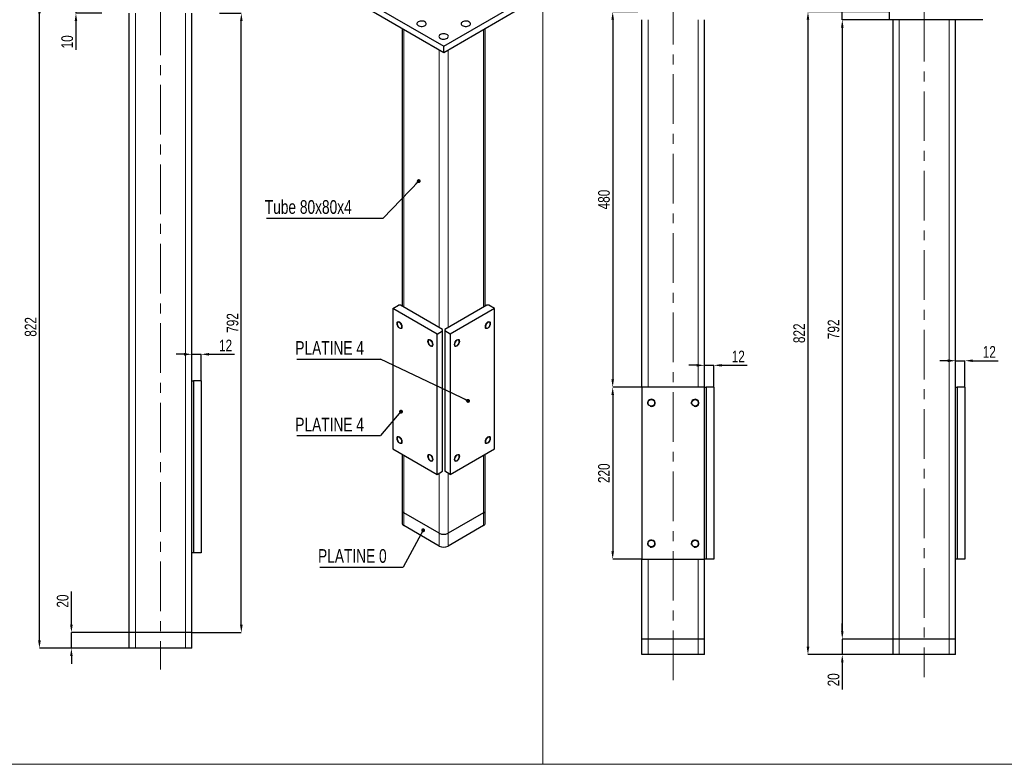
# Model space of a CAD drawing. Header units: millimetres. Extents: x 0 to 841, y 0 to 594.
# Tile 6 of 13: x 232 to 484, y 306 to 496. Entities that reach past the tile are written whole.
import ezdxf

# ---------------------------------------------------------------- set-up
doc = ezdxf.new("R2010")
doc.units = ezdxf.units.MM
doc.header["$PDSIZE"] = -1
doc.linetypes.add('CENTERX2', pattern=[20.32, 12.7, -2.54, 2.54, -2.54])
for name, color, linetype in [('COTES', 1, 'Continuous'), ('NOTES', 6, 'Continuous'), ('TRAIT-FINS', 9, 'Continuous'), ('TRAIT-MIXTES', 3, 'CENTERX2')]:
    doc.layers.add(name, color=color, linetype=linetype)
doc.layers.add('TRAIT-FORT', color=4, linetype='Continuous', lineweight=25)
doc.styles.add('SLDTEXTSTYLE0', font='TXT', dxfattribs={"width": 0.75})
doc.dimstyles.new('SLDDIMSTYLE6', dxfattribs={"dimtxt": 3, "dimasz": 2, "dimexe": 0, "dimexo": 0.0625, "dimgap": 0.75, "dimtad": 1, "dimlfac": 5, "dimrnd": 1e-09, "dimzin": 12, "dimdsep": 46, "dimtxsty": 'SLDTEXTSTYLE0', "dimsah": 1, "dimcen": 0.09, "dimadec": 0, "dimazin": 3, "dimtfac": 1, "dimtofl": 0, "dimtmove": 0, "dimatfit": 3, "dimfxl": 1, "dimfrac": 2, "dimtolj": 1, "dimtzin": 12, "dimarcsym": 0})
doc.dimstyles.new('SLDDIMSTYLE7', dxfattribs={"dimtxt": 3, "dimasz": 2, "dimexe": 0, "dimexo": 0.0625, "dimgap": 0.75, "dimtad": 1, "dimlfac": 5, "dimrnd": 1e-09, "dimzin": 12, "dimdsep": 46, "dimtxsty": 'SLDTEXTSTYLE0', "dimsah": 1, "dimcen": 0.09, "dimadec": 0, "dimazin": 3, "dimtfac": 1, "dimtmove": 0, "dimatfit": 0, "dimfxl": 1, "dimfrac": 2, "dimtolj": 1, "dimtzin": 12, "dimarcsym": 0})
doc.dimstyles.new('SLDDIMSTYLE9', dxfattribs={"dimtxt": 0.18, "dimasz": 1, "dimexe": 0, "dimexo": 0.0625, "dimgap": 0, "dimtad": 0, "dimtih": 1, "dimtoh": 1, "dimdec": 0, "dimrnd": 1e-09, "dimzin": 0, "dimdsep": 46, "dimtxsty": 'Standard', "dimblk1": 'DOT', "dimblk2": 'DOT', "dimsah": 1, "dimcen": 0.09, "dimadec": 0, "dimazin": 0, "dimtfac": 1, "dimtdec": 0, "dimtofl": 0, "dimtmove": 0, "dimatfit": 3, "dimldrblk": 'DOT', "dimfxl": 1, "dimfrac": 2, "dimtolj": 1, "dimtzin": 0, "dimarcsym": 0})

# ---------------------------------------------------------------- blocks, each defined once
blk = doc.blocks.new('_D_18')
at = {"layer": 'COTES', "color": 0, "lineweight": -2, "transparency": 16777216}
for p, q in [((253.31, 499.94), (237.37, 499.94)), ((237.37, 337.54), (237.37, 497.94)), ((260.31, 335.54), (237.37, 335.54))]:
    blk.add_line(p, q, dxfattribs=at)
at = {"layer": 'COTES', "color": 0, "transparency": 16777216}
for points in [[(237.04, 497.94), (237.71, 497.94), (237.37, 499.94)], [(237.04, 337.54), (237.71, 337.54), (237.37, 335.54)]]:
    blk.add_solid(points, dxfattribs=at)
at = {"layer": 'Defpoints', "color": 0, "transparency": 16777216}
for p in [(237.37, 499.94), (253.37, 499.94), (260.37, 335.54)]:
    blk.add_point(p, dxfattribs=at)
at = {"layer": 'COTES', "color": 0, "transparency": 16777216, "insert": (233.62, 417.74), "char_height": 3, "attachment_point": 2, "rotation": 90, "style": 'SLDTEXTSTYLE0'}
blk.add_mtext('\\A1;822', dxfattribs=at)
blk = doc.blocks.new('_D_19')
at = {"layer": 'COTES', "color": 0, "lineweight": -2, "transparency": 16777216}
for p, q in [((283.44, 497.94), (289.05, 497.94)), ((289.05, 341.54), (289.05, 495.94)), ((276.44, 339.54), (289.05, 339.54))]:
    blk.add_line(p, q, dxfattribs=at)
at = {"layer": 'COTES', "color": 0, "transparency": 16777216}
for points in [[(288.72, 495.94), (289.39, 495.94), (289.05, 497.94)], [(288.72, 341.54), (289.39, 341.54), (289.05, 339.54)]]:
    blk.add_solid(points, dxfattribs=at)
at = {"layer": 'Defpoints', "color": 0, "transparency": 16777216}
for p in [(283.37, 497.94), (289.05, 497.94), (276.37, 339.54)]:
    blk.add_point(p, dxfattribs=at)
at = {"layer": 'COTES', "color": 0, "transparency": 16777216, "insert": (285.3, 418.74), "char_height": 3, "attachment_point": 2, "rotation": 90, "style": 'SLDTEXTSTYLE0'}
blk.add_mtext('\\A1;792', dxfattribs=at)
blk = doc.blocks.new('_D_20')
at = {"layer": 'COTES', "color": 0, "lineweight": -2, "transparency": 16777216}
for p, q in [((245.56, 341.54), (245.56, 350.06)), ((260.31, 339.54), (245.56, 339.54)), ((245.56, 335.54), (245.56, 339.54)), ((260.31, 335.54), (245.56, 335.54)), ((245.56, 333.54), (245.56, 331.54))]:
    blk.add_line(p, q, dxfattribs=at)
at = {"layer": 'COTES', "color": 0, "transparency": 16777216}
for points in [[(245.23, 341.54), (245.89, 341.54), (245.56, 339.54)], [(245.23, 333.54), (245.89, 333.54), (245.56, 335.54)]]:
    blk.add_solid(points, dxfattribs=at)
at = {"layer": 'Defpoints', "color": 0, "transparency": 16777216}
for p in [(245.56, 339.54), (260.37, 339.54), (260.37, 335.54)]:
    blk.add_point(p, dxfattribs=at)
at = {"layer": 'COTES', "color": 0, "transparency": 16777216, "insert": (241.81, 347.62), "char_height": 3, "attachment_point": 2, "rotation": 90, "style": 'SLDTEXTSTYLE0'}
blk.add_mtext('\\A1;20', dxfattribs=at)
blk = doc.blocks.new('_D_21')
at = {"layer": 'COTES', "color": 0, "lineweight": -2, "transparency": 16777216}
for p, q in [((274.37, 410.73), (272.37, 410.73)), ((276.37, 404.01), (276.37, 410.73)), ((276.37, 410.73), (278.77, 410.73)), ((278.77, 404.01), (278.77, 410.73)), ((280.77, 410.73), (287.27, 410.73))]:
    blk.add_line(p, q, dxfattribs=at)
at = {"layer": 'COTES', "color": 0, "transparency": 16777216}
for points in [[(274.37, 411.06), (274.37, 410.39), (276.37, 410.73)], [(280.77, 411.06), (280.77, 410.39), (278.77, 410.73)]]:
    blk.add_solid(points, dxfattribs=at)
at = {"layer": 'Defpoints', "color": 0, "transparency": 16777216}
for p in [(278.77, 410.73), (276.37, 403.94), (278.77, 403.94)]:
    blk.add_point(p, dxfattribs=at)
at = {"layer": 'COTES', "color": 0, "transparency": 16777216, "insert": (285.02, 414.48), "char_height": 3, "attachment_point": 2, "style": 'SLDTEXTSTYLE0'}
blk.add_mtext('\\A1;12', dxfattribs=at)
blk = doc.blocks.new('_D_22')
at = {"layer": 'COTES', "color": 0, "lineweight": -2, "transparency": 16777216}
for p, q in [((246.72, 501.94), (246.72, 503.94)), ((253.31, 499.94), (246.72, 499.94)), ((246.72, 499.94), (246.72, 497.94)), ((253.31, 497.94), (246.72, 497.94)), ((246.72, 495.94), (246.72, 488.59))]:
    blk.add_line(p, q, dxfattribs=at)
at = {"layer": 'COTES', "color": 0, "transparency": 16777216}
for points in [[(246.39, 501.94), (247.05, 501.94), (246.72, 499.94)], [(246.39, 495.94), (247.05, 495.94), (246.72, 497.94)]]:
    blk.add_solid(points, dxfattribs=at)
at = {"layer": 'Defpoints', "color": 0, "transparency": 16777216}
for p in [(246.72, 499.94), (253.37, 499.94), (253.37, 497.94)]:
    blk.add_point(p, dxfattribs=at)
at = {"layer": 'COTES', "color": 0, "transparency": 16777216, "insert": (242.97, 490.65), "char_height": 3, "attachment_point": 2, "rotation": 90, "style": 'SLDTEXTSTYLE0'}
blk.add_mtext('\\A1;10', dxfattribs=at)
blk = doc.blocks.new('SW_NOTE_5')
at = {"layer": 'NOTES', "color": 0}
blk.add_line((-21.36, 0), (0, 0), dxfattribs=at)
at = {"layer": 'NOTES', "color": 0, "insert": (-21.78, 4.53), "char_height": 3.5, "attachment_point": 1, "style": 'SLDTEXTSTYLE0'}
blk.add_mtext('PLATINE 4', dxfattribs=at)
blk = doc.blocks.new('_DOT')
at = {"color": 0, "linetype": 'ByBlock', "lineweight": -2}
blk.add_line((-0.5, 0), (-1, 0), dxfattribs=at)
at = {"color": 0, "linetype": 'ByBlock', "const_width": 0.5}
blk.add_lwpolyline([(-0.25, 0, 1), (0.25, 0, 1)], format="xyb", close=True, dxfattribs=at)
blk = doc.blocks.new('SW_NOTE_6')
at = {"layer": 'NOTES', "color": 0}
blk.add_line((-21.36, 0), (0, 0), dxfattribs=at)
at = {"layer": 'NOTES', "color": 0, "insert": (-21.78, 4.62), "char_height": 3.5, "attachment_point": 1, "style": 'SLDTEXTSTYLE0'}
blk.add_mtext('PLATINE 4', dxfattribs=at)
blk = doc.blocks.new('SW_NOTE_7')
at = {"layer": 'NOTES', "color": 0}
blk.add_line((-21.36, 0), (0, 0), dxfattribs=at)
at = {"layer": 'NOTES', "color": 0, "insert": (-21.8, 4.63), "char_height": 3.5, "attachment_point": 1, "style": 'SLDTEXTSTYLE0'}
blk.add_mtext('PLATINE 0', dxfattribs=at)
blk = doc.blocks.new('SW_NOTE_8')
at = {"layer": 'NOTES', "color": 0}
blk.add_line((-29.87, 0), (0, 0), dxfattribs=at)
at = {"layer": 'NOTES', "color": 0, "insert": (-30.29, 4.62), "char_height": 3.5, "attachment_point": 1, "style": 'SLDTEXTSTYLE0'}
blk.add_mtext('Tube 80x80x4', dxfattribs=at)
blk = doc.blocks.new('_D_51')
at = {"layer": 'COTES', "color": 0, "lineweight": -2, "transparency": 16777216}
for p, q in [((442.88, 339.91), (442.88, 341.91)), ((455.81, 337.91), (442.88, 337.91)), ((442.88, 337.91), (442.88, 333.91)), ((455.81, 333.91), (442.88, 333.91)), ((442.88, 331.91), (442.88, 325.03))]:
    blk.add_line(p, q, dxfattribs=at)
at = {"layer": 'COTES', "color": 0, "transparency": 16777216}
for points in [[(442.55, 339.91), (443.21, 339.91), (442.88, 337.91)], [(442.55, 331.91), (443.21, 331.91), (442.88, 333.91)]]:
    blk.add_solid(points, dxfattribs=at)
at = {"layer": 'Defpoints', "color": 0, "transparency": 16777216}
for p in [(442.88, 337.91), (455.87, 337.91), (455.87, 333.91)]:
    blk.add_point(p, dxfattribs=at)
at = {"layer": 'COTES', "color": 0, "transparency": 16777216, "insert": (439.13, 327.47), "char_height": 3, "attachment_point": 2, "rotation": 90, "style": 'SLDTEXTSTYLE0'}
blk.add_mtext('\\A1;20', dxfattribs=at)
blk = doc.blocks.new('_D_52')
at = {"layer": 'COTES', "color": 0, "lineweight": -2, "transparency": 16777216}
for p, q in [((469.87, 409.09), (467.87, 409.09)), ((471.87, 402.37), (471.87, 409.09)), ((471.87, 409.09), (474.27, 409.09)), ((474.27, 402.37), (474.27, 409.09)), ((476.27, 409.09), (482.77, 409.09))]:
    blk.add_line(p, q, dxfattribs=at)
at = {"layer": 'COTES', "color": 0, "transparency": 16777216}
for points in [[(469.87, 409.42), (469.87, 408.75), (471.87, 409.09)], [(476.27, 409.42), (476.27, 408.75), (474.27, 409.09)]]:
    blk.add_solid(points, dxfattribs=at)
at = {"layer": 'Defpoints', "color": 0, "transparency": 16777216}
for p in [(474.27, 409.09), (471.87, 402.31), (474.27, 402.31)]:
    blk.add_point(p, dxfattribs=at)
at = {"layer": 'COTES', "color": 0, "transparency": 16777216, "insert": (480.52, 412.84), "char_height": 3, "attachment_point": 2, "style": 'SLDTEXTSTYLE0'}
blk.add_mtext('\\A1;12', dxfattribs=at)
blk = doc.blocks.new('_D_53')
at = {"layer": 'COTES', "color": 0, "lineweight": -2, "transparency": 16777216}
for p, q in [((442.88, 500.31), (442.88, 507.26)), ((454.81, 498.31), (442.88, 498.31)), ((442.88, 496.31), (442.88, 498.31)), ((454.81, 496.31), (442.88, 496.31)), ((442.88, 494.31), (442.88, 492.31))]:
    blk.add_line(p, q, dxfattribs=at)
at = {"layer": 'COTES', "color": 0, "transparency": 16777216}
for points in [[(442.55, 500.31), (443.21, 500.31), (442.88, 498.31)], [(442.55, 494.31), (443.21, 494.31), (442.88, 496.31)]]:
    blk.add_solid(points, dxfattribs=at)
at = {"layer": 'Defpoints', "color": 0, "transparency": 16777216}
for p in [(454.87, 498.31), (442.88, 496.31), (454.87, 496.31)]:
    blk.add_point(p, dxfattribs=at)
at = {"layer": 'COTES', "color": 0, "transparency": 16777216, "insert": (439.13, 505.19), "char_height": 3, "attachment_point": 2, "rotation": 90, "style": 'SLDTEXTSTYLE0'}
blk.add_mtext('\\A1;10', dxfattribs=at)
blk = doc.blocks.new('_D_54')
at = {"layer": 'COTES', "color": 0, "lineweight": -2, "transparency": 16777216}
for p, q in [((454.81, 498.31), (434.09, 498.31)), ((434.09, 496.31), (434.09, 335.91)), ((455.81, 333.91), (434.09, 333.91))]:
    blk.add_line(p, q, dxfattribs=at)
at = {"layer": 'COTES', "color": 0, "transparency": 16777216}
for points in [[(433.76, 496.31), (434.43, 496.31), (434.09, 498.31)], [(433.76, 335.91), (434.43, 335.91), (434.09, 333.91)]]:
    blk.add_solid(points, dxfattribs=at)
at = {"layer": 'Defpoints', "color": 0, "transparency": 16777216}
for p in [(454.87, 498.31), (434.09, 333.91), (455.87, 333.91)]:
    blk.add_point(p, dxfattribs=at)
at = {"layer": 'COTES', "color": 0, "transparency": 16777216, "insert": (430.34, 416.11), "char_height": 3, "attachment_point": 2, "rotation": 90, "style": 'SLDTEXTSTYLE0'}
blk.add_mtext('\\A1;822', dxfattribs=at)
blk = doc.blocks.new('_D_55')
at = {"layer": 'COTES', "color": 0, "lineweight": -2, "transparency": 16777216}
for p, q in [((454.81, 496.31), (442.88, 496.31)), ((442.88, 494.31), (442.88, 339.91)), ((455.81, 337.91), (442.88, 337.91))]:
    blk.add_line(p, q, dxfattribs=at)
at = {"layer": 'COTES', "color": 0, "transparency": 16777216}
for points in [[(442.55, 494.31), (443.21, 494.31), (442.88, 496.31)], [(442.55, 339.91), (443.21, 339.91), (442.88, 337.91)]]:
    blk.add_solid(points, dxfattribs=at)
at = {"layer": 'Defpoints', "color": 0, "transparency": 16777216}
for p in [(454.87, 496.31), (442.88, 337.91), (455.87, 337.91)]:
    blk.add_point(p, dxfattribs=at)
at = {"layer": 'COTES', "color": 0, "transparency": 16777216, "insert": (439.13, 417.11), "char_height": 3, "attachment_point": 2, "rotation": 90, "style": 'SLDTEXTSTYLE0'}
blk.add_mtext('\\A1;792', dxfattribs=at)
blk = doc.blocks.new('_D_56')
at = {"layer": 'COTES', "color": 0, "lineweight": -2, "transparency": 16777216}
for p, q in [((390.54, 498.31), (384.11, 498.31)), ((384.11, 496.31), (384.11, 404.31)), ((391.54, 402.31), (384.11, 402.31))]:
    blk.add_line(p, q, dxfattribs=at)
at = {"layer": 'COTES', "color": 0, "transparency": 16777216}
for points in [[(383.78, 496.31), (384.44, 496.31), (384.11, 498.31)], [(383.78, 404.31), (384.44, 404.31), (384.11, 402.31)]]:
    blk.add_solid(points, dxfattribs=at)
at = {"layer": 'Defpoints', "color": 0, "transparency": 16777216}
for p in [(390.6, 498.31), (384.11, 402.31), (391.6, 402.31)]:
    blk.add_point(p, dxfattribs=at)
at = {"layer": 'COTES', "color": 0, "transparency": 16777216, "insert": (380.36, 450.31), "char_height": 3, "attachment_point": 2, "rotation": 90, "style": 'SLDTEXTSTYLE0'}
blk.add_mtext('\\A1;480', dxfattribs=at)
blk = doc.blocks.new('_D_57')
at = {"layer": 'COTES', "color": 0, "lineweight": -2, "transparency": 16777216}
for p, q in [((391.54, 402.31), (384.11, 402.31)), ((384.11, 400.31), (384.11, 360.31)), ((391.54, 358.31), (384.11, 358.31))]:
    blk.add_line(p, q, dxfattribs=at)
at = {"layer": 'COTES', "color": 0, "transparency": 16777216}
for points in [[(383.78, 400.31), (384.44, 400.31), (384.11, 402.31)], [(383.78, 360.31), (384.44, 360.31), (384.11, 358.31)]]:
    blk.add_solid(points, dxfattribs=at)
at = {"layer": 'Defpoints', "color": 0, "transparency": 16777216}
for p in [(391.6, 402.31), (384.11, 358.31), (391.6, 358.31)]:
    blk.add_point(p, dxfattribs=at)
at = {"layer": 'COTES', "color": 0, "transparency": 16777216, "insert": (380.36, 380.31), "char_height": 3, "attachment_point": 2, "rotation": 90, "style": 'SLDTEXTSTYLE0'}
blk.add_mtext('\\A1;220', dxfattribs=at)
blk = doc.blocks.new('_D_58')
at = {"layer": 'COTES', "color": 0, "lineweight": -2, "transparency": 16777216}
for p, q in [((405.6, 407.91), (403.6, 407.91)), ((407.6, 402.37), (407.6, 407.91)), ((407.6, 407.91), (410, 407.91)), ((410, 402.37), (410, 407.91)), ((412, 407.91), (418.5, 407.91))]:
    blk.add_line(p, q, dxfattribs=at)
at = {"layer": 'COTES', "color": 0, "transparency": 16777216}
for points in [[(405.6, 408.24), (405.6, 407.58), (407.6, 407.91)], [(412, 408.24), (412, 407.58), (410, 407.91)]]:
    blk.add_solid(points, dxfattribs=at)
at = {"layer": 'Defpoints', "color": 0, "transparency": 16777216}
for p in [(407.6, 407.91), (407.6, 402.31), (410, 402.31)]:
    blk.add_point(p, dxfattribs=at)
at = {"layer": 'COTES', "color": 0, "transparency": 16777216, "insert": (416.25, 411.66), "char_height": 3, "attachment_point": 2, "style": 'SLDTEXTSTYLE0'}
blk.add_mtext('\\A1;12', dxfattribs=at)

msp = doc.modelspace()

# ---------------------------------------------------------------- linework, layer by layer
at = {"lineweight": 18}
for p, q in [((366.2114, 578), (366.2114, 305.8674)), ((16.0906, 305.8674), (737.6671, 305.8674)), ((16.0906, 305.8674), (698.1101, 305.8674))]:
    msp.add_line(p, q, dxfattribs=at)
at = {"layer": 'TRAIT-FINS', "lineweight": 18}
for p, q in [((261.9735, 339.5446), (261.9735, 497.9446)), ((274.7735, 339.5446), (274.7735, 497.9446)), ((393.1979, 402.3066), (393.1979, 496.3066)), ((405.9979, 402.3066), (405.9979, 496.3066)), ((457.4723, 337.9066), (457.4723, 496.3066)), ((470.2723, 337.9066), (470.2723, 496.3066)), ((330.6637, 422.7705), (330.6637, 493.8105)), ((351.0284, 422.7705), (351.0284, 493.8105)), ((339.7147, 417.5455), (339.7147, 488.5854)), ((341.9774, 417.5455), (341.9774, 488.5854)), ((393.1979, 398.0194), (393.1979, 398.5939)), ((405.9979, 398.0194), (405.9979, 398.5939)), ((330.6637, 370.1853), (330.6637, 384.8833)), ((351.0284, 370.1853), (351.0284, 384.8833)), ((339.7147, 364.9602), (339.7147, 380.3114)), ((341.9774, 364.9602), (341.9774, 380.3114)), ((330.6637, 366.9191), (330.6637, 370.1853)), ((351.0284, 366.9191), (351.0284, 370.1853)), ((339.7147, 361.6941), (339.7147, 364.9602)), ((341.9774, 361.6941), (341.9774, 364.9602)), ((393.1979, 362.0194), (393.1979, 362.5939)), ((405.9979, 362.0194), (405.9979, 362.5939)), ((393.1979, 337.9066), (393.1979, 358.3066)), ((405.9979, 337.9066), (405.9979, 358.3066)), ((261.9735, 335.5446), (261.9735, 339.5446)), ((274.7735, 335.5446), (274.7735, 339.5446)), ((393.1979, 333.9066), (393.1979, 337.9066)), ((405.9979, 333.9066), (405.9979, 337.9066)), ((457.4723, 333.9066), (457.4723, 337.9066)), ((470.2723, 333.9066), (470.2723, 337.9066))]:
    msp.add_line(p, q, dxfattribs=at)
at = {"layer": 'TRAIT-FINS', "lineweight": 18, "flags": 128}
for points in [[(330.2395, 417.7899), (330.1856, 417.5085), (330.0324, 417.332), (329.803, 417.2875), (329.5324, 417.3815), (329.2618, 417.5999), (329.0324, 417.9093), (328.8791, 418.2627), (328.8253, 418.6063), (328.8791, 418.8877), (329.0324, 419.0641), (329.2618, 419.1087), (329.5324, 419.0146), (329.803, 418.7962), (330.0324, 418.4868), (330.1856, 418.1334), (330.2395, 417.7899)], [(352.8669, 418.6063), (352.8131, 418.2627), (352.6598, 417.9093), (352.4304, 417.5999), (352.1598, 417.3815), (351.8892, 417.2875), (351.6598, 417.332), (351.5065, 417.5085), (351.4527, 417.7899), (351.5065, 418.1334), (351.6598, 418.4868), (351.8892, 418.7962), (352.1598, 419.0146), (352.4304, 419.1087), (352.6598, 419.0641), (352.8131, 418.8877), (352.8669, 418.6063)], [(338.1591, 413.218), (338.1052, 412.9366), (337.952, 412.7602), (337.7226, 412.7156), (337.452, 412.8096), (337.1814, 413.028), (336.952, 413.3374), (336.7987, 413.6908), (336.7448, 414.0344), (336.7987, 414.3158), (336.952, 414.4922), (337.1814, 414.5368), (337.452, 414.4427), (337.7226, 414.2244), (337.952, 413.9149), (338.1052, 413.5615), (338.1591, 413.218)], [(344.9473, 414.0344), (344.8935, 413.6908), (344.7402, 413.3374), (344.5108, 413.028), (344.2402, 412.8096), (343.9696, 412.7156), (343.7402, 412.7602), (343.5869, 412.9366), (343.5331, 413.218), (343.5869, 413.5615), (343.7402, 413.9149), (343.9696, 414.2244), (344.2402, 414.4427), (344.5108, 414.5368), (344.7402, 414.4922), (344.8935, 414.3158), (344.9473, 414.0344)], [(330.2395, 388.3944), (330.1856, 388.113), (330.0324, 387.9366), (329.803, 387.892), (329.5324, 387.9861), (329.2618, 388.2044), (329.0324, 388.5139), (328.8791, 388.8672), (328.8253, 389.2108), (328.8791, 389.4922), (329.0324, 389.6686), (329.2618, 389.7132), (329.5324, 389.6191), (329.803, 389.4008), (330.0324, 389.0913), (330.1856, 388.7379), (330.2395, 388.3944)], [(352.8669, 389.2108), (352.8131, 388.8672), (352.6598, 388.5139), (352.4304, 388.2044), (352.1598, 387.9861), (351.8892, 387.892), (351.6598, 387.9366), (351.5065, 388.113), (351.4527, 388.3944), (351.5065, 388.7379), (351.6598, 389.0913), (351.8892, 389.4008), (352.1598, 389.6191), (352.4304, 389.7132), (352.6598, 389.6686), (352.8131, 389.4922), (352.8669, 389.2108)], [(338.1591, 383.8225), (338.1052, 383.5411), (337.952, 383.3647), (337.7226, 383.3201), (337.452, 383.4142), (337.1814, 383.6325), (336.952, 383.942), (336.7987, 384.2954), (336.7448, 384.6389), (336.7987, 384.9203), (336.952, 385.0967), (337.1814, 385.1413), (337.452, 385.0473), (337.7226, 384.8289), (337.952, 384.5194), (338.1052, 384.1661), (338.1591, 383.8225)], [(344.9473, 384.6389), (344.8935, 384.2954), (344.7402, 383.942), (344.5108, 383.6325), (344.2402, 383.4142), (343.9696, 383.3201), (343.7402, 383.3647), (343.5869, 383.5411), (343.5331, 383.8225), (343.5869, 384.1661), (343.7402, 384.5194), (343.9696, 384.8289), (344.2402, 385.0473), (344.5108, 385.1413), (344.7402, 385.0967), (344.8935, 384.9203), (344.9473, 384.6389)]]:
    msp.add_lwpolyline(points, dxfattribs=at)
at = {"layer": 'TRAIT-FINS', "lineweight": 18}
for centre in [(393.9979, 398.3066), (405.1979, 398.3066), (393.9979, 362.3066), (405.1979, 362.3066)]:
    msp.add_arc(centre, 1, 255, 195, dxfattribs=at)
at = {"layer": 'TRAIT-FORT', "lineweight": 25}
for p, q in [((319.6329, 501.8115), (340.8461, 489.5654)), ((340.8461, 489.5654), (362.0593, 501.8115)), ((319.6329, 500.1784), (340.8461, 487.9323)), ((340.8461, 487.9323), (362.0593, 500.1784)), ((260.3735, 339.5446), (260.3735, 497.9446)), ((276.3735, 403.9446), (276.3735, 497.9446)), ((454.8723, 498.3066), (454.8723, 496.3066)), ((330.1951, 494.081), (330.1951, 423.041)), ((351.497, 423.041), (351.497, 494.081)), ((391.5979, 402.3066), (391.5979, 496.3066)), ((407.5979, 402.3066), (407.5979, 496.3066)), ((478.8723, 496.3066), (454.8723, 496.3066)), ((455.8723, 337.9066), (455.8723, 496.3066)), ((471.8723, 402.3066), (471.8723, 496.3066)), ((340.8461, 487.9323), (340.8461, 489.5654)), ((327.8353, 422.4439), (329.2495, 423.2603)), ((339.149, 415.9127), (327.8353, 422.4439)), ((327.8353, 422.4439), (327.8353, 386.5161)), ((329.8152, 423.2603), (329.2495, 423.2603)), ((340.5632, 417.0556), (329.8152, 423.2603)), ((351.8769, 423.2603), (341.1289, 417.0556)), ((353.8568, 422.4439), (342.5431, 415.9127)), ((352.4426, 423.2603), (351.8769, 423.2603)), ((353.8568, 422.4439), (352.4426, 423.2603)), ((353.8568, 386.5161), (353.8568, 422.4439)), ((339.149, 415.9127), (340.5632, 416.7291)), ((339.149, 379.9849), (339.149, 415.9127)), ((340.5632, 416.7291), (340.5632, 417.0556)), ((340.5632, 380.8013), (340.5632, 416.7291)), ((341.1289, 417.0556), (341.1289, 416.7291)), ((342.5431, 415.9127), (341.1289, 416.7291)), ((341.1289, 416.7291), (341.1289, 380.8013)), ((342.5431, 415.9127), (342.5431, 379.9849)), ((276.3735, 359.9446), (276.3735, 403.9446)), ((276.3735, 403.9446), (276.7735, 403.9446)), ((276.7735, 403.9446), (276.7735, 359.9446)), ((278.7735, 403.9446), (276.7735, 403.9446)), ((278.7735, 403.9446), (278.7735, 359.9446)), ((407.5979, 402.3066), (391.5979, 402.3066)), ((391.5979, 402.3066), (391.5979, 358.3066)), ((407.5979, 358.3066), (407.5979, 402.3066)), ((407.5979, 402.3066), (407.9979, 402.3066)), ((407.9979, 402.3066), (407.9979, 358.3066)), ((409.9979, 402.3066), (407.9979, 402.3066)), ((409.9979, 402.3066), (409.9979, 358.3066)), ((471.8723, 358.3066), (471.8723, 402.3066)), ((471.8723, 402.3066), (472.2723, 402.3066)), ((472.2723, 402.3066), (472.2723, 358.3066)), ((474.2723, 402.3066), (472.2723, 402.3066)), ((474.2723, 402.3066), (474.2723, 358.3066)), ((327.8353, 386.5161), (339.149, 379.9849)), ((342.5431, 379.9849), (353.8568, 386.5161)), ((330.1951, 385.1538), (330.1951, 370.8384)), ((351.497, 370.8384), (351.497, 385.1538)), ((339.149, 379.9849), (340.5632, 380.8013)), ((342.5431, 379.9849), (341.1289, 380.8013)), ((330.1951, 370.8384), (330.1951, 367.5722)), ((351.497, 367.5722), (351.497, 370.8384)), ((339.7147, 364.9602), (330.6637, 370.1853)), ((351.0284, 370.1853), (341.9774, 364.9602)), ((339.7147, 361.6941), (330.6637, 366.9191)), ((351.0284, 366.9191), (341.9774, 361.6941)), ((276.3735, 339.5446), (276.3735, 359.9446)), ((276.7735, 359.9446), (276.3735, 359.9446)), ((278.7735, 359.9446), (276.7735, 359.9446)), ((391.5979, 337.9066), (391.5979, 358.3066)), ((391.5979, 358.3066), (407.5979, 358.3066)), ((407.5979, 337.9066), (407.5979, 358.3066)), ((407.9979, 358.3066), (407.5979, 358.3066)), ((409.9979, 358.3066), (407.9979, 358.3066)), ((471.8723, 337.9066), (471.8723, 358.3066)), ((472.2723, 358.3066), (471.8723, 358.3066)), ((474.2723, 358.3066), (472.2723, 358.3066)), ((261.9735, 339.5446), (260.3735, 339.5446)), ((260.3735, 335.5446), (260.3735, 339.5446)), ((274.7735, 339.5446), (261.9735, 339.5446)), ((276.3735, 339.5446), (274.7735, 339.5446)), ((276.3735, 335.5446), (276.3735, 339.5446)), ((393.1979, 337.9066), (391.5979, 337.9066)), ((391.5979, 333.9066), (391.5979, 337.9066)), ((405.9979, 337.9066), (393.1979, 337.9066)), ((407.5979, 337.9066), (405.9979, 337.9066)), ((407.5979, 333.9066), (407.5979, 337.9066)), ((457.4723, 337.9066), (455.8723, 337.9066)), ((455.8723, 333.9066), (455.8723, 337.9066)), ((470.2723, 337.9066), (457.4723, 337.9066)), ((471.8723, 337.9066), (470.2723, 337.9066)), ((471.8723, 333.9066), (471.8723, 337.9066)), ((261.9735, 335.5446), (260.3735, 335.5446)), ((274.7735, 335.5446), (261.9735, 335.5446)), ((276.3735, 335.5446), (274.7735, 335.5446)), ((393.1979, 333.9066), (391.5979, 333.9066)), ((405.9979, 333.9066), (393.1979, 333.9066)), ((407.5979, 333.9066), (405.9979, 333.9066)), ((457.4723, 333.9066), (455.8723, 333.9066)), ((470.2723, 333.9066), (457.4723, 333.9066)), ((471.8723, 333.9066), (470.2723, 333.9066))]:
    msp.add_line(p, q, dxfattribs=at)
at = {"layer": 'TRAIT-FORT', "lineweight": 25, "flags": 128}
for points in [[(334.3407, 495.7701), (334.1563, 495.6329), (334.0369, 495.4735), (333.9898, 495.302), (334.0181, 495.1291), (334.12, 494.9658), (334.2891, 494.8221), (334.5147, 494.7073), (334.7827, 494.6285), (335.0763, 494.5906), (335.3769, 494.596), (335.6658, 494.6445), (335.9247, 494.7329), (336.1374, 494.8557), (336.2905, 495.0051), (336.3744, 495.1719), (336.3839, 495.3455), (336.3183, 495.5149), (336.1817, 495.6696), (335.9828, 495.7999), (335.734, 495.8975), (335.451, 495.9563), (335.1515, 495.9727), (334.8544, 495.9455), (334.5784, 495.8765), (334.3407, 495.7701)], [(345.6544, 495.7701), (345.47, 495.6329), (345.3506, 495.4735), (345.3035, 495.302), (345.3318, 495.1291), (345.4337, 494.9658), (345.6028, 494.8221), (345.8284, 494.7073), (346.0964, 494.6285), (346.39, 494.5906), (346.6906, 494.596), (346.9795, 494.6445), (347.2384, 494.7329), (347.4511, 494.8557), (347.6042, 495.0051), (347.6881, 495.1719), (347.6976, 495.3455), (347.632, 495.5149), (347.4954, 495.6696), (347.2965, 495.7999), (347.0477, 495.8975), (346.7647, 495.9563), (346.4652, 495.9727), (346.1681, 495.9455), (345.8921, 495.8765), (345.6544, 495.7701)], [(339.9975, 492.5045), (339.8132, 492.3673), (339.6937, 492.2079), (339.6467, 492.0364), (339.675, 491.8635), (339.7769, 491.7001), (339.9459, 491.5565), (340.1716, 491.4417), (340.4396, 491.3628), (340.7331, 491.325), (341.0338, 491.3304), (341.3226, 491.3789), (341.5816, 491.4673), (341.7943, 491.59), (341.9474, 491.7395), (342.0313, 491.9063), (342.0407, 492.0798), (341.9751, 492.2493), (341.8386, 492.404), (341.6396, 492.5343), (341.3909, 492.6319), (341.1078, 492.6907), (340.8084, 492.707), (340.5113, 492.6799), (340.2352, 492.6109), (339.9975, 492.5045)], [(330.1334, 417.8511), (330.1067, 418.0711), (330.029, 418.3024), (329.9071, 418.5244), (329.7519, 418.7174), (329.5773, 418.8643), (329.3986, 418.9519), (329.2318, 418.9726), (329.0918, 418.9245), (328.9908, 418.8118), (328.938, 418.6446), (328.938, 418.4377), (328.9908, 418.2095), (329.0918, 417.9803), (329.2318, 417.7705), (329.3986, 417.5986), (329.5773, 417.48), (329.7519, 417.4252), (329.9071, 417.4391), (330.029, 417.5204), (330.1067, 417.6619), (330.1334, 417.8511)], [(352.7608, 418.545), (352.7341, 418.7342), (352.6564, 418.8757), (352.5345, 418.957), (352.3794, 418.9709), (352.2047, 418.9161), (352.026, 418.7975), (351.8593, 418.6257), (351.7192, 418.4158), (351.6183, 418.1866), (351.5654, 417.9584), (351.5654, 417.7515), (351.6183, 417.5843), (351.7192, 417.4716), (351.8593, 417.4235), (352.026, 417.4442), (352.2047, 417.5319), (352.3794, 417.6787), (352.5345, 417.8718), (352.6564, 418.0938), (352.7341, 418.325), (352.7608, 418.545)], [(338.053, 413.2792), (338.0263, 413.4992), (337.9486, 413.7305), (337.8267, 413.9525), (337.6715, 414.1455), (337.4969, 414.2924), (337.3182, 414.38), (337.1514, 414.4007), (337.0114, 414.3526), (336.9104, 414.2399), (336.8576, 414.0727), (336.8576, 413.8658), (336.9104, 413.6376), (337.0114, 413.4084), (337.1514, 413.1986), (337.3182, 413.0267), (337.4969, 412.9081), (337.6715, 412.8533), (337.8267, 412.8672), (337.9486, 412.9485), (338.0263, 413.09), (338.053, 413.2792)], [(344.8412, 413.9732), (344.8145, 414.1623), (344.7368, 414.3038), (344.6149, 414.3852), (344.4598, 414.399), (344.2851, 414.3442), (344.1064, 414.2256), (343.9397, 414.0538), (343.7996, 413.8439), (343.6987, 413.6147), (343.6459, 413.3865), (343.6459, 413.1796), (343.6987, 413.0124), (343.7996, 412.8997), (343.9397, 412.8516), (344.1064, 412.8723), (344.2851, 412.96), (344.4598, 413.1069), (344.6149, 413.2999), (344.7368, 413.5219), (344.8145, 413.7532), (344.8412, 413.9732)], [(330.1334, 388.4556), (330.1067, 388.6756), (330.029, 388.9069), (329.9071, 389.1289), (329.7519, 389.3219), (329.5773, 389.4688), (329.3986, 389.5565), (329.2318, 389.5772), (329.0918, 389.529), (328.9908, 389.4163), (328.938, 389.2491), (328.938, 389.0422), (328.9908, 388.8141), (329.0918, 388.5849), (329.2318, 388.375), (329.3986, 388.2031), (329.5773, 388.0845), (329.7519, 388.0297), (329.9071, 388.0436), (330.029, 388.1249), (330.1067, 388.2665), (330.1334, 388.4556)], [(352.7608, 389.1496), (352.7341, 389.3387), (352.6564, 389.4803), (352.5345, 389.5616), (352.3794, 389.5754), (352.2047, 389.5206), (352.026, 389.402), (351.8593, 389.2302), (351.7192, 389.0203), (351.6183, 388.7911), (351.5654, 388.5629), (351.5654, 388.3561), (351.6183, 388.1888), (351.7192, 388.0762), (351.8593, 388.028), (352.026, 388.0487), (352.2047, 388.1364), (352.3794, 388.2833), (352.5345, 388.4763), (352.6564, 388.6983), (352.7341, 388.9296), (352.7608, 389.1496)], [(338.053, 383.8837), (338.0263, 384.1037), (337.9486, 384.335), (337.8267, 384.557), (337.6715, 384.75), (337.4969, 384.8969), (337.3182, 384.9846), (337.1514, 385.0053), (337.0114, 384.9571), (336.9104, 384.8445), (336.8576, 384.6773), (336.8576, 384.4704), (336.9104, 384.2422), (337.0114, 384.013), (337.1514, 383.8031), (337.3182, 383.6313), (337.4969, 383.5127), (337.6715, 383.4579), (337.8267, 383.4717), (337.9486, 383.553), (338.0263, 383.6946), (338.053, 383.8837)], [(344.8412, 384.5777), (344.8145, 384.7668), (344.7368, 384.9084), (344.6149, 384.9897), (344.4598, 385.0036), (344.2851, 384.9488), (344.1064, 384.8302), (343.9397, 384.6583), (343.7996, 384.4484), (343.6987, 384.2192), (343.6459, 383.9911), (343.6459, 383.7842), (343.6987, 383.617), (343.7996, 383.5043), (343.9397, 383.4561), (344.1064, 383.4768), (344.2851, 383.5645), (344.4598, 383.7114), (344.6149, 383.9044), (344.7368, 384.1264), (344.8145, 384.3577), (344.8412, 384.5777)]]:
    msp.add_lwpolyline(points, dxfattribs=at)
at = {"layer": 'TRAIT-FORT', "lineweight": 25}
for centre in [(393.9979, 398.3066), (405.1979, 398.3066), (393.9979, 362.3066), (405.1979, 362.3066)]:
    msp.add_circle(centre, 0.85, dxfattribs=at)
for centre, radius, start, end in [((330.9958, 370.9182), 0.8047, 185.694799, 245.625342), ((350.6963, 370.9182), 0.8047, 294.374658, 354.305201), ((330.9958, 367.6521), 0.8047, 185.694799, 245.625342), ((350.6963, 367.6521), 0.8047, 294.374658, 354.305201), ((340.8461, 367.1438), 2.4592, 242.609672, 297.390328), ((340.8461, 363.8776), 2.4592, 242.609672, 297.390328)]:
    msp.add_arc(centre, radius, start, end, dxfattribs=at)
at = {"layer": 'TRAIT-MIXTES', "lineweight": 18}
for p, q in [((268.3735, 499.9446), (268.3735, 330.1231)), ((399.5979, 327.3989), (399.5979, 498.3066)), ((463.8723, 498.3066), (463.8723, 328.1818))]:
    msp.add_line(p, q, dxfattribs=at)

# ---------------------------------------------------------------- block references
at = {"layer": 'NOTES'}
for name, p in [('SW_NOTE_8', (325.3492, 445.5326)), ('SW_NOTE_6', (324.6602, 409.4766)), ('SW_NOTE_5', (324.6602, 389.9901)), ('SW_NOTE_7', (330.4945, 356.2678))]:
    msp.add_blockref(name, p, dxfattribs=at)

# ---------------------------------------------------------------- dimensions: what is measured, and where the dimension line sits
at = {"layer": 'COTES'}
for base, p1, p2, dimstyle, picture, middle in [((442.8784, 496.3066), (454.8723, 498.3066), (454.8723, 496.3066), 'SLDDIMSTYLE7', '_D_53', (442.8784, 505.1937)), ((246.7215, 499.9446), (253.3735, 497.9446), (253.3735, 499.9446), 'SLDDIMSTYLE7', '_D_22', (246.7215, 490.6518)), ((237.3735, 499.9446), (260.3735, 335.5446), (253.3735, 499.9446), 'SLDDIMSTYLE6', '_D_18', (237.3735, 417.7446)), ((289.0534, 497.9446), (276.3735, 339.5446), (283.3735, 497.9446), 'SLDDIMSTYLE6', '_D_19', (289.0534, 418.7446)), ((384.1086, 402.3066), (390.5979, 498.3066), (391.5979, 402.3066), 'SLDDIMSTYLE6', '_D_56', (384.1086, 450.3066)), ((434.0948, 333.9066), (454.8723, 498.3066), (455.8723, 333.9066), 'SLDDIMSTYLE6', '_D_54', (434.0948, 416.1066)), ((442.8784, 337.9066), (454.8723, 496.3066), (455.8723, 337.9066), 'SLDDIMSTYLE6', '_D_55', (442.8784, 417.1066)), ((384.1086, 358.3066), (391.5979, 402.3066), (391.5979, 358.3066), 'SLDDIMSTYLE6', '_D_57', (384.1086, 380.3066)), ((245.5589, 339.5446), (260.3735, 335.5446), (260.3735, 339.5446), 'SLDDIMSTYLE7', '_D_20', (245.5589, 347.6236)), ((442.8784, 337.9066), (455.8723, 333.9066), (455.8723, 337.9066), 'SLDDIMSTYLE7', '_D_51', (442.8784, 327.4691))]:
    dim = msp.add_linear_dim(base=base, p1=p1, p2=p2, angle=90, dimstyle=dimstyle, dxfattribs=at)
    dim.commit()
    dim.dimension.update_dxf_attribs({"geometry": picture, "text_midpoint": middle, "dimtype": 160})
for base, p1, p2, picture, middle in [((278.7735, 410.7255), (276.3735, 403.9446), (278.7735, 403.9446), '_D_21', (285.0235, 410.7255)), ((407.5979, 407.9106), (409.9979, 402.3066), (407.5979, 402.3066), '_D_58', (416.2479, 407.9106)), ((474.2723, 409.0875), (471.8723, 402.3066), (474.2723, 402.3066), '_D_52', (480.5223, 409.0875))]:
    dim = msp.add_linear_dim(base=base, p1=p1, p2=p2, dimstyle='SLDDIMSTYLE7', dxfattribs=at)
    dim.commit()
    dim.dimension.update_dxf_attribs({"geometry": picture, "text_midpoint": middle, "dimtype": 160})

# ---------------------------------------------------------------- leaders
at = {"layer": 'NOTES'}
for points in [[(334.4543, 455.0306), (325.3492, 445.5326)], [(347.0896, 398.8114), (324.6602, 409.4766)], [(329.9166, 396.0637), (324.6602, 389.9901)], [(335.5893, 365.726), (330.4945, 356.2678)]]:
    msp.add_leader(points, dimstyle='SLDDIMSTYLE9', dxfattribs=at)

doc.saveas('drawing.dxf')
